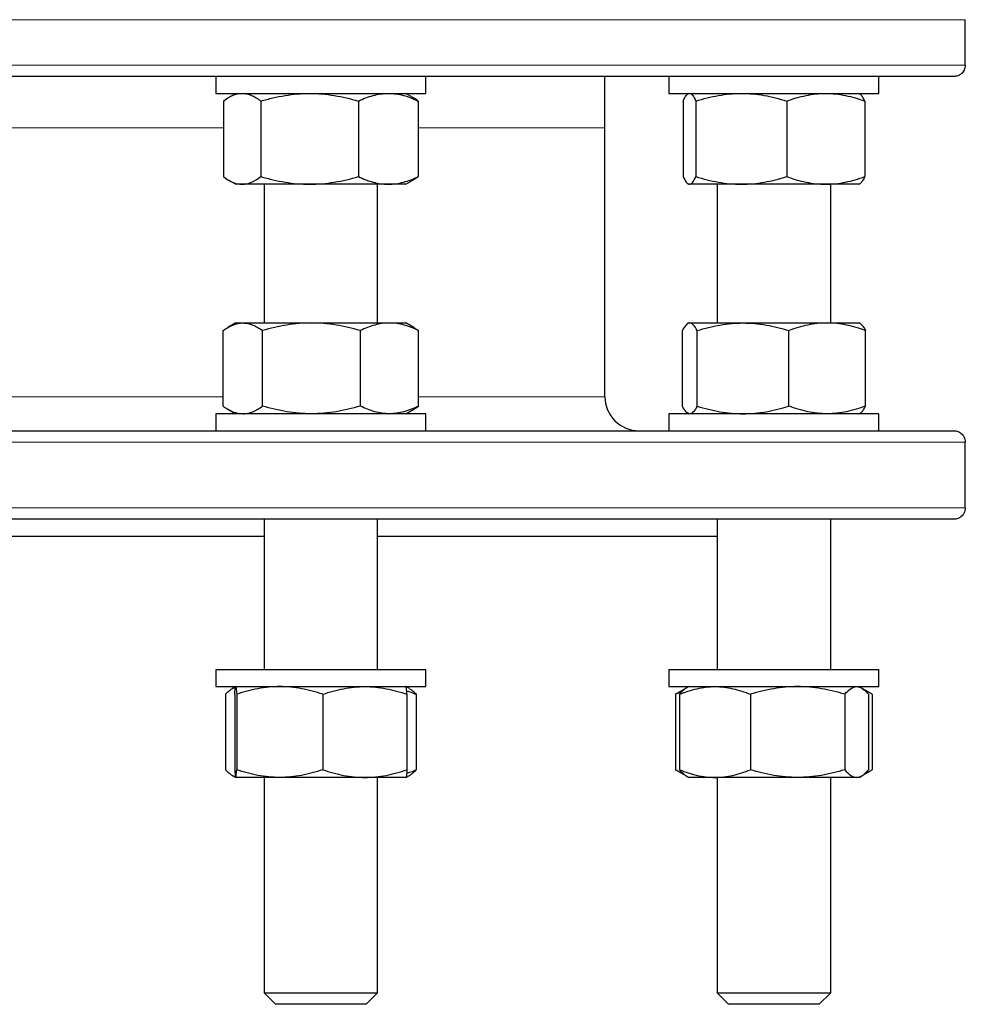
# Model space of a CAD drawing. Header units: millimetres. Extents: x 195 to 1027, y 66 to 856.
# Tile 2 of 7: x 374 to 540, y 66 to 239. Entities that reach past the tile are written whole.
import ezdxf

# ---------------------------------------------------------------- set-up
doc = ezdxf.new("R2010")
doc.units = ezdxf.units.MM

msp = doc.modelspace()

# ---------------------------------------------------------------- linework, layer by layer
at = {"color": 8, "linetype": 'Continuous', "lineweight": 18}
for p, q in [((540.42, 239.14), (200.46, 239.14)), ((200.46, 231.14), (540.42, 231.14)), ((409.72, 220.08), (370.44, 220.08)), ((476.94, 220.08), (444.06, 220.08)), ((331.12, 172.68), (409.67, 172.68)), ((444.1, 172.68), (476.94, 172.68)), ((540.42, 164.68), (200.46, 164.68)), ((200.46, 153.08), (540.42, 153.08))]:
    msp.add_line(p, q, dxfattribs=at)
at = {"color": 7, "linetype": 'Continuous', "lineweight": 25}
for p, q in [((540.42, 231.14), (540.42, 239.14)), ((538.44, 229.14), (202.44, 229.14)), ((408.39, 229.14), (408.39, 226.14)), ((445.39, 226.14), (445.39, 229.14)), ((476.94, 220.08), (476.94, 229.14)), ((488.21, 229.14), (488.21, 226.14)), ((525.21, 226.14), (525.21, 229.14)), ((408.39, 226.14), (445.39, 226.14)), ((411.89, 226.14), (410.66, 225.43)), ((443.12, 225.43), (441.89, 226.14)), ((488.21, 226.14), (525.21, 226.14)), ((491.71, 226.14), (491.58, 226.06)), ((521.85, 226.06), (521.71, 226.14)), ((521.85, 226.06), (521.85, 226.06)), ((409.72, 224.8), (409.72, 211.48)), ((416.33, 224.8), (416.33, 211.48)), ((433.5, 224.8), (433.5, 211.48)), ((444.06, 224.8), (444.06, 211.48)), ((490.7, 224.8), (490.72, 224.8)), ((490.7, 224.8), (490.7, 211.48)), ((490.72, 224.8), (490.72, 211.48)), ((492.96, 224.8), (492.96, 211.48)), ((508.96, 224.8), (508.96, 211.48)), ((522.71, 224.8), (522.71, 211.48)), ((522.72, 224.8), (522.72, 211.48)), ((476.94, 172.68), (476.94, 220.08)), ((410.66, 210.85), (411.89, 210.14)), ((413.02, 210.14), (411.89, 210.14)), ((424.91, 210.14), (413.02, 210.14)), ((416.89, 210.14), (416.89, 185.68)), ((438.78, 210.14), (424.91, 210.14)), ((436.89, 185.68), (436.89, 210.14)), ((441.89, 210.14), (438.78, 210.14)), ((441.89, 210.14), (443.12, 210.85)), ((490.7, 211.48), (490.72, 211.48)), ((491.58, 210.22), (491.71, 210.14)), ((491.84, 210.14), (491.71, 210.14)), ((500.96, 210.14), (491.84, 210.14)), ((496.71, 210.14), (496.71, 185.68)), ((515.83, 210.14), (500.96, 210.14)), ((521.71, 210.14), (515.83, 210.14)), ((516.71, 185.68), (516.71, 210.14)), ((521.71, 210.14), (521.85, 210.22)), ((521.85, 210.22), (521.85, 210.22)), ((409.67, 171.02), (409.67, 184.34)), ((411.89, 185.68), (410.51, 184.88)), ((411.89, 185.68), (413.15, 185.68)), ((413.15, 185.68), (425.24, 185.68)), ((416.63, 171.02), (416.63, 184.34)), ((425.24, 185.68), (438.98, 185.68)), ((433.85, 171.02), (433.85, 184.34)), ((438.98, 185.68), (441.89, 185.68)), ((443.27, 184.88), (441.89, 185.68)), ((444.1, 171.02), (444.1, 184.34)), ((490.58, 171.02), (490.58, 184.34)), ((491.71, 185.68), (491.54, 185.58)), ((491.71, 185.68), (491.89, 185.68)), ((491.89, 185.68), (501.27, 185.68)), ((493.2, 171.02), (493.2, 184.34)), ((501.27, 185.68), (516.09, 185.68)), ((509.34, 171.02), (509.34, 184.34)), ((516.09, 185.68), (521.71, 185.68)), ((521.89, 185.58), (521.71, 185.68)), ((522.85, 171.02), (522.85, 184.34)), ((410.51, 170.48), (411.89, 169.68)), ((441.89, 169.68), (443.27, 170.48)), ((408.39, 169.68), (408.39, 166.68)), ((442.79, 169.68), (408.39, 169.68)), ((445.39, 169.68), (442.79, 169.68)), ((445.39, 166.68), (445.39, 169.68)), ((488.21, 169.68), (488.21, 166.68)), ((525.21, 169.68), (488.21, 169.68)), ((491.54, 169.78), (491.71, 169.68)), ((521.71, 169.68), (521.89, 169.78)), ((525.21, 166.68), (525.21, 169.68)), ((202.44, 166.68), (538.44, 166.68)), ((540.42, 153.08), (540.42, 164.68)), ((538.44, 151.08), (202.44, 151.08)), ((416.89, 151.08), (416.89, 124.58)), ((436.89, 124.58), (436.89, 151.08)), ((496.71, 151.08), (496.71, 124.58)), ((516.71, 124.58), (516.71, 151.08)), ((324, 148.08), (416.89, 148.08)), ((436.89, 148.08), (496.71, 148.08)), ((408.39, 124.58), (408.39, 121.58)), ((408.39, 124.58), (445.39, 124.58)), ((445.39, 121.58), (445.39, 124.58)), ((488.21, 124.58), (488.21, 121.58)), ((488.21, 124.58), (493.12, 124.58)), ((493.12, 124.58), (525.21, 124.58)), ((525.21, 121.58), (525.21, 124.58)), ((408.39, 121.58), (445.39, 121.58)), ((411.89, 121.58), (411.27, 121.22)), ((442.51, 121.22), (441.89, 121.58)), ((488.21, 121.58), (493.12, 121.58)), ((491.71, 121.58), (491.26, 121.32)), ((493.12, 121.58), (525.21, 121.58)), ((522.17, 121.32), (521.71, 121.58)), ((410.07, 120.24), (410.07, 106.92)), ((411.72, 120.24), (411.72, 106.92)), ((412.07, 120.24), (412.07, 106.92)), ((427.24, 120.24), (427.24, 106.92)), ((442.06, 120.24), (442.06, 106.92)), ((443.71, 120.24), (443.71, 106.92)), ((489.59, 120.35), (489.4, 120.24)), ((489.4, 120.24), (489.4, 106.92)), ((491.26, 121.32), (489.59, 120.35)), ((490.08, 120.24), (490.08, 106.92)), ((502.57, 120.24), (502.57, 106.92)), ((519.21, 120.24), (519.21, 106.92)), ((523.84, 120.35), (522.28, 121.25)), ((523.35, 120.24), (523.35, 106.92)), ((524.03, 120.24), (524.03, 106.92)), ((411.27, 105.94), (411.89, 105.58)), ((441.89, 105.58), (442.51, 105.94)), ((489.59, 106.81), (489.4, 106.92)), ((489.59, 106.81), (491.26, 105.84)), ((522.28, 105.91), (523.84, 106.81)), ((419.65, 105.58), (411.89, 105.58)), ((416.89, 105.58), (416.89, 67.58)), ((434.65, 105.58), (419.65, 105.58)), ((441.88, 105.58), (434.65, 105.58)), ((436.89, 67.58), (436.89, 105.58)), ((491.26, 105.84), (491.71, 105.58)), ((496.32, 105.58), (491.71, 105.58)), ((510.89, 105.58), (496.32, 105.58)), ((496.71, 105.58), (496.71, 67.58)), ((521.28, 105.58), (510.89, 105.58)), ((516.71, 67.58), (516.71, 105.58)), ((521.71, 105.58), (521.28, 105.58)), ((521.71, 105.58), (522.17, 105.84)), ((416.89, 67.58), (418.89, 65.58)), ((416.89, 67.58), (436.89, 67.58)), ((434.89, 65.58), (436.89, 67.58)), ((496.71, 67.58), (498.71, 65.58)), ((496.71, 67.58), (516.71, 67.58)), ((514.71, 65.58), (516.71, 67.58)), ((434.89, 65.58), (418.89, 65.58)), ((514.71, 65.58), (498.71, 65.58))]:
    msp.add_line(p, q, dxfattribs=at)
msp.add_arc((482.94, 172.68), 6, 180, 270, dxfattribs=at)
for points, knots in [([(540.42, 231.14), (540.42, 230.98), (540.41, 230.82), (540.33, 230.52), (540.28, 230.38), (540.15, 230.12), (540.08, 230), (539.91, 229.79), (539.82, 229.69), (539.53, 229.45), (539.32, 229.33), (538.89, 229.18), (538.66, 229.14), (538.44, 229.14)], [0, 0, 0, 0, 0.125, 0.125, 0.25, 0.25, 0.375, 0.375, 0.5, 0.5, 0.75, 0.75, 1, 1, 1, 1]), ([(409.72, 224.8), (410.26, 225.21), (410.8, 225.55), (411.9, 226.01), (412.46, 226.14), (413.02, 226.14)], [0, 0, 0, 0, 0.5, 0.5, 1, 1, 1, 1]), ([(413.02, 226.14), (413.3, 226.14), (413.59, 226.11), (414.14, 225.99), (414.42, 225.9), (415.25, 225.55), (415.79, 225.21), (416.33, 224.8)], [0, 0, 0, 0, 0.25, 0.25, 0.5, 0.5, 1, 1, 1, 1]), ([(416.33, 224.8), (417.03, 225), (417.73, 225.19), (419.16, 225.52), (419.87, 225.66), (422.02, 226.01), (423.46, 226.14), (424.91, 226.14)], [0, 0, 0, 0, 0.25, 0.25, 0.5, 0.5, 1, 1, 1, 1]), ([(424.91, 226.14), (425.64, 226.14), (426.37, 226.11), (427.83, 225.99), (428.55, 225.89), (430.7, 225.54), (432.11, 225.2), (433.5, 224.8)], [0, 0, 0, 0, 0.25, 0.25, 0.5, 0.5, 1, 1, 1, 1]), ([(433.5, 224.8), (434.36, 225.21), (435.23, 225.55), (436.99, 226.01), (437.88, 226.14), (438.78, 226.14)], [0, 0, 0, 0, 0.5, 0.5, 1, 1, 1, 1]), ([(438.78, 226.14), (439.23, 226.14), (439.68, 226.11), (440.57, 225.99), (441.01, 225.9), (442.33, 225.55), (443.2, 225.21), (444.06, 224.8)], [0, 0, 0, 0, 0.25, 0.25, 0.5, 0.5, 1, 1, 1, 1]), ([(490.72, 224.8), (490.9, 225.21), (491.09, 225.55), (491.46, 226.01), (491.65, 226.14), (491.84, 226.14)], [0, 0, 0, 0, 0.5, 0.5, 1, 1, 1, 1]), ([(491.84, 226.14), (491.94, 226.14), (492.03, 226.11), (492.22, 225.99), (492.31, 225.9), (492.59, 225.55), (492.78, 225.21), (492.96, 224.8)], [0, 0, 0, 0, 0.25, 0.25, 0.5, 0.5, 1, 1, 1, 1]), ([(492.96, 224.8), (494.27, 225.21), (495.59, 225.55), (498.25, 226.01), (499.6, 226.14), (500.96, 226.14)], [0, 0, 0, 0, 0.5, 0.5, 1, 1, 1, 1]), ([(500.96, 226.14), (501.64, 226.14), (502.32, 226.11), (503.67, 225.99), (504.34, 225.9), (506.34, 225.55), (507.65, 225.21), (508.96, 224.8)], [0, 0, 0, 0, 0.25, 0.25, 0.5, 0.5, 1, 1, 1, 1]), ([(508.96, 224.8), (509.52, 225), (510.08, 225.19), (511.22, 225.52), (511.79, 225.66), (513.52, 226.01), (514.67, 226.14), (515.83, 226.14)], [0, 0, 0, 0, 0.25, 0.25, 0.5, 0.5, 1, 1, 1, 1]), ([(515.83, 226.14), (516.41, 226.14), (517, 226.11), (518.17, 225.99), (518.75, 225.89), (520.47, 225.54), (521.6, 225.2), (522.71, 224.8)], [0, 0, 0, 0, 0.25, 0.25, 0.5, 0.5, 1, 1, 1, 1]), ([(522.71, 224.8), (522.65, 224.93), (522.53, 225.19), (522.34, 225.52), (522.16, 225.78), (521.99, 225.97), (521.88, 226.03), (521.84, 226.06)], [0, 0, 0, 0, 0.212483, 0.425027, 0.63746, 0.853905, 1, 1, 1, 1]), ([(444.06, 224.8), (443.88, 224.93), (443.57, 225.16), (443.25, 225.35), (443.12, 225.43)], [0, 0, 0, 0, 0.570402, 1, 1, 1, 1]), ([(409.72, 211.48), (410.26, 211.07), (410.8, 210.73), (411.9, 210.27), (412.46, 210.14), (413.02, 210.14)], [0, 0, 0, 0, 0.5, 0.5, 1, 1, 1, 1]), ([(413.02, 210.14), (413.3, 210.14), (413.59, 210.17), (414.14, 210.29), (414.42, 210.39), (415.25, 210.74), (415.79, 211.07), (416.33, 211.48)], [0, 0, 0, 0, 0.25, 0.25, 0.5, 0.5, 1, 1, 1, 1]), ([(416.33, 211.48), (417.03, 211.28), (417.73, 211.09), (419.16, 210.76), (419.87, 210.62), (422.02, 210.27), (423.46, 210.14), (424.91, 210.14)], [0, 0, 0, 0, 0.25, 0.25, 0.5, 0.5, 1, 1, 1, 1]), ([(424.91, 210.14), (425.64, 210.14), (426.37, 210.17), (427.83, 210.3), (428.55, 210.39), (430.7, 210.74), (432.11, 211.08), (433.5, 211.48)], [0, 0, 0, 0, 0.25, 0.25, 0.5, 0.5, 1, 1, 1, 1]), ([(433.5, 211.48), (434.36, 211.07), (435.23, 210.73), (436.99, 210.27), (437.88, 210.14), (438.78, 210.14)], [0, 0, 0, 0, 0.5, 0.5, 1, 1, 1, 1]), ([(438.78, 210.14), (439.23, 210.14), (439.68, 210.17), (440.57, 210.29), (441.01, 210.39), (442.33, 210.74), (443.2, 211.07), (444.06, 211.48)], [0, 0, 0, 0, 0.25, 0.25, 0.5, 0.5, 1, 1, 1, 1]), ([(444.06, 211.48), (443.88, 211.35), (443.57, 211.12), (443.25, 210.93), (443.12, 210.86)], [0, 0, 0, 0, 0.5704022, 1, 1, 1, 1]), ([(490.72, 211.48), (490.9, 211.07), (491.09, 210.73), (491.46, 210.27), (491.65, 210.14), (491.84, 210.14)], [0, 0, 0, 0, 0.5, 0.5, 1, 1, 1, 1]), ([(491.84, 210.14), (491.94, 210.14), (492.03, 210.17), (492.22, 210.29), (492.31, 210.39), (492.59, 210.74), (492.78, 211.07), (492.96, 211.48)], [0, 0, 0, 0, 0.25, 0.25, 0.5, 0.5, 1, 1, 1, 1]), ([(492.96, 211.48), (494.27, 211.07), (495.59, 210.73), (498.25, 210.27), (499.6, 210.14), (500.96, 210.14)], [0, 0, 0, 0, 0.5, 0.5, 1, 1, 1, 1]), ([(500.96, 210.14), (501.64, 210.14), (502.32, 210.17), (503.67, 210.29), (504.34, 210.39), (506.34, 210.74), (507.65, 211.07), (508.96, 211.48)], [0, 0, 0, 0, 0.25, 0.25, 0.5, 0.5, 1, 1, 1, 1]), ([(508.96, 211.48), (509.52, 211.28), (510.08, 211.09), (511.22, 210.76), (511.79, 210.62), (513.52, 210.27), (514.67, 210.14), (515.83, 210.14)], [0, 0, 0, 0, 0.25, 0.25, 0.5, 0.5, 1, 1, 1, 1]), ([(515.83, 210.14), (516.41, 210.14), (517, 210.17), (518.17, 210.3), (518.75, 210.39), (520.47, 210.74), (521.6, 211.08), (522.71, 211.48)], [0, 0, 0, 0, 0.25, 0.25, 0.5, 0.5, 1, 1, 1, 1]), ([(522.71, 211.48), (522.65, 211.35), (522.53, 211.09), (522.34, 210.76), (522.16, 210.5), (521.99, 210.31), (521.88, 210.25), (521.84, 210.22)], [0, 0, 0, 0, 0.212483, 0.425027, 0.63746, 0.853905, 1, 1, 1, 1]), ([(409.67, 184.34), (409.96, 184.54), (410.24, 184.73), (410.82, 185.06), (411.11, 185.2), (411.98, 185.55), (412.57, 185.68), (413.15, 185.68)], [0, 0, 0, 0, 0.25, 0.25, 0.5, 0.5, 1, 1, 1, 1]), ([(413.15, 185.68), (413.45, 185.68), (413.74, 185.65), (414.34, 185.52), (414.63, 185.43), (415.5, 185.08), (416.07, 184.74), (416.63, 184.34)], [0, 0, 0, 0, 0.25, 0.25, 0.5, 0.5, 1, 1, 1, 1]), ([(425.24, 185.68), (424.51, 185.68), (423.78, 185.65), (422.33, 185.52), (421.61, 185.43), (419.46, 185.08), (418.04, 184.75), (416.63, 184.34)], [0, 0, 0, 0, 0.25, 0.25, 0.5, 0.5, 1, 1, 1, 1]), ([(433.85, 184.34), (432.44, 184.75), (431.02, 185.08), (428.16, 185.55), (426.71, 185.68), (425.24, 185.68)], [0, 0, 0, 0, 0.5, 0.5, 1, 1, 1, 1]), ([(438.98, 185.68), (438.54, 185.68), (438.11, 185.65), (437.24, 185.52), (436.81, 185.43), (435.53, 185.08), (434.69, 184.75), (433.85, 184.34)], [0, 0, 0, 0, 0.25, 0.25, 0.5, 0.5, 1, 1, 1, 1]), ([(444.1, 184.34), (443.27, 184.75), (442.42, 185.08), (440.71, 185.55), (439.85, 185.68), (438.98, 185.68)], [0, 0, 0, 0, 0.5, 0.5, 1, 1, 1, 1]), ([(443.27, 184.87), (443.34, 184.83), (443.62, 184.68), (443.9, 184.49), (444.1, 184.34)], [0, 0, 0, 0, 0.245669, 1, 1, 1, 1]), ([(491.89, 185.68), (491.78, 185.68), (491.66, 185.65), (491.44, 185.52), (491.33, 185.43), (491.01, 185.08), (490.79, 184.75), (490.58, 184.34)], [0, 0, 0, 0, 0.25, 0.25, 0.5, 0.5, 1, 1, 1, 1]), ([(493.2, 184.34), (492.98, 184.75), (492.77, 185.08), (492.33, 185.55), (492.11, 185.68), (491.89, 185.68)], [0, 0, 0, 0, 0.5, 0.5, 1, 1, 1, 1]), ([(493.2, 184.34), (493.85, 184.54), (494.52, 184.73), (495.86, 185.06), (496.53, 185.2), (498.55, 185.55), (499.9, 185.68), (501.27, 185.68)], [0, 0, 0, 0, 0.25, 0.25, 0.5, 0.5, 1, 1, 1, 1]), ([(501.27, 185.68), (501.95, 185.68), (502.63, 185.65), (504.01, 185.52), (504.69, 185.43), (506.71, 185.08), (508.03, 184.74), (509.34, 184.34)], [0, 0, 0, 0, 0.25, 0.25, 0.5, 0.5, 1, 1, 1, 1]), ([(516.09, 185.68), (515.52, 185.68), (514.94, 185.65), (513.8, 185.52), (513.24, 185.43), (511.55, 185.08), (510.44, 184.75), (509.34, 184.34)], [0, 0, 0, 0, 0.25, 0.25, 0.5, 0.5, 1, 1, 1, 1]), ([(522.85, 184.34), (521.75, 184.75), (520.63, 185.08), (518.38, 185.55), (517.25, 185.68), (516.09, 185.68)], [0, 0, 0, 0, 0.5, 0.5, 1, 1, 1, 1]), ([(521.89, 185.57), (521.94, 185.54), (522.06, 185.47), (522.25, 185.28), (522.45, 185.02), (522.65, 184.71), (522.79, 184.46), (522.85, 184.34)], [0, 0, 0, 0, 0.156708, 0.364678, 0.576406, 0.78823, 1, 1, 1, 1]), ([(409.67, 171.02), (409.96, 170.81), (410.24, 170.63), (410.82, 170.3), (411.11, 170.15), (411.98, 169.8), (412.57, 169.68), (413.15, 169.68)], [0, 0, 0, 0, 0.25, 0.25, 0.5, 0.5, 1, 1, 1, 1]), ([(413.15, 169.68), (413.45, 169.68), (413.74, 169.71), (414.34, 169.83), (414.63, 169.92), (415.5, 170.28), (416.07, 170.61), (416.63, 171.02)], [0, 0, 0, 0, 0.25, 0.25, 0.5, 0.5, 1, 1, 1, 1]), ([(425.24, 169.68), (424.51, 169.68), (423.78, 169.71), (422.33, 169.83), (421.61, 169.92), (419.46, 170.27), (418.04, 170.61), (416.63, 171.02)], [0, 0, 0, 0, 0.25, 0.25, 0.5, 0.5, 1, 1, 1, 1]), ([(433.85, 171.02), (432.44, 170.61), (431.02, 170.27), (428.16, 169.81), (426.71, 169.68), (425.24, 169.68)], [0, 0, 0, 0, 0.5, 0.5, 1, 1, 1, 1]), ([(438.98, 169.68), (438.54, 169.68), (438.11, 169.71), (437.24, 169.83), (436.81, 169.92), (435.53, 170.27), (434.69, 170.61), (433.85, 171.02)], [0, 0, 0, 0, 0.25, 0.25, 0.5, 0.5, 1, 1, 1, 1]), ([(444.1, 171.02), (443.27, 170.61), (442.42, 170.27), (440.71, 169.81), (439.85, 169.68), (438.98, 169.68)], [0, 0, 0, 0, 0.5, 0.5, 1, 1, 1, 1]), ([(443.27, 170.48), (443.34, 170.52), (443.62, 170.67), (443.9, 170.87), (444.1, 171.02)], [0, 0, 0, 0, 0.245669, 1, 1, 1, 1]), ([(491.89, 169.68), (491.78, 169.68), (491.66, 169.71), (491.44, 169.83), (491.33, 169.92), (491.01, 170.27), (490.79, 170.61), (490.58, 171.02)], [0, 0, 0, 0, 0.25, 0.25, 0.5, 0.5, 1, 1, 1, 1]), ([(493.2, 171.02), (492.98, 170.61), (492.77, 170.27), (492.33, 169.81), (492.11, 169.68), (491.89, 169.68)], [0, 0, 0, 0, 0.5, 0.5, 1, 1, 1, 1]), ([(493.2, 171.02), (493.85, 170.81), (494.52, 170.63), (495.86, 170.3), (496.53, 170.15), (498.55, 169.8), (499.9, 169.68), (501.27, 169.68)], [0, 0, 0, 0, 0.25, 0.25, 0.5, 0.5, 1, 1, 1, 1]), ([(501.27, 169.68), (501.95, 169.68), (502.63, 169.71), (504.01, 169.83), (504.69, 169.92), (506.71, 170.28), (508.03, 170.61), (509.34, 171.02)], [0, 0, 0, 0, 0.25, 0.25, 0.5, 0.5, 1, 1, 1, 1]), ([(516.09, 169.68), (515.52, 169.68), (514.94, 169.71), (513.8, 169.83), (513.24, 169.92), (511.55, 170.27), (510.44, 170.61), (509.34, 171.02)], [0, 0, 0, 0, 0.25, 0.25, 0.5, 0.5, 1, 1, 1, 1]), ([(522.85, 171.02), (521.75, 170.61), (520.63, 170.27), (518.38, 169.81), (517.25, 169.68), (516.09, 169.68)], [0, 0, 0, 0, 0.5, 0.5, 1, 1, 1, 1]), ([(521.89, 169.79), (521.94, 169.82), (522.06, 169.89), (522.25, 170.08), (522.45, 170.34), (522.65, 170.65), (522.79, 170.89), (522.85, 171.02)], [0, 0, 0, 0, 0.156708, 0.364678, 0.576406, 0.78823, 1, 1, 1, 1]), ([(538.44, 166.68), (538.55, 166.68), (538.66, 166.67), (538.89, 166.63), (539, 166.6), (539.21, 166.53), (539.32, 166.48), (539.53, 166.36), (539.63, 166.29), (539.82, 166.12), (539.91, 166.03), (540.08, 165.82), (540.15, 165.7), (540.28, 165.44), (540.33, 165.3), (540.4, 165), (540.42, 164.84), (540.42, 164.68)], [0, 0, 0, 0, 0.125, 0.125, 0.25, 0.25, 0.375, 0.375, 0.5, 0.5, 0.625, 0.625, 0.75, 0.75, 0.875, 0.875, 1, 1, 1, 1]), ([(540.42, 153.08), (540.42, 152.92), (540.41, 152.76), (540.33, 152.46), (540.28, 152.32), (540.15, 152.06), (540.08, 151.94), (539.91, 151.73), (539.82, 151.63), (539.53, 151.39), (539.32, 151.27), (538.89, 151.11), (538.66, 151.08), (538.44, 151.08)], [0, 0, 0, 0, 0.125, 0.125, 0.25, 0.25, 0.375, 0.375, 0.5, 0.5, 0.75, 0.75, 1, 1, 1, 1]), ([(411.72, 120.24), (411.75, 120.65), (411.77, 120.98), (411.83, 121.45), (411.86, 121.58), (411.89, 121.58)], [0, 0, 0, 0, 0.5, 0.5, 1, 1, 1, 1]), ([(411.89, 121.58), (411.91, 121.58), (411.92, 121.55), (411.95, 121.42), (411.96, 121.33), (412.01, 120.98), (412.04, 120.65), (412.07, 120.24)], [0, 0, 0, 0, 0.25, 0.25, 0.5, 0.5, 1, 1, 1, 1]), ([(419.65, 121.58), (419.01, 121.58), (418.37, 121.55), (417.08, 121.42), (416.43, 121.33), (414.53, 120.98), (413.29, 120.64), (412.07, 120.24)], [0, 0, 0, 0, 0.25, 0.25, 0.5, 0.5, 1, 1, 1, 1]), ([(427.24, 120.24), (426.62, 120.44), (426, 120.63), (424.74, 120.96), (424.11, 121.1), (422.21, 121.45), (420.93, 121.58), (419.65, 121.58)], [0, 0, 0, 0, 0.25, 0.25, 0.5, 0.5, 1, 1, 1, 1]), ([(427.24, 120.24), (428.45, 120.65), (429.67, 120.98), (432.14, 121.45), (433.38, 121.58), (434.65, 121.58)], [0, 0, 0, 0, 0.5, 0.5, 1, 1, 1, 1]), ([(434.65, 121.58), (435.28, 121.58), (435.91, 121.55), (437.16, 121.42), (437.78, 121.33), (439.63, 120.98), (440.85, 120.65), (442.06, 120.24)], [0, 0, 0, 0, 0.25, 0.25, 0.5, 0.5, 1, 1, 1, 1]), ([(442.06, 120.24), (442.03, 120.65), (442, 120.98), (441.94, 121.45), (441.91, 121.58), (441.88, 121.58)], [0, 0, 0, 0, 0.5, 0.5, 1, 1, 1, 1]), ([(490.08, 120.24), (491.1, 120.65), (492.13, 120.98), (494.21, 121.45), (495.26, 121.58), (496.32, 121.58)], [0, 0, 0, 0, 0.5, 0.5, 1, 1, 1, 1]), ([(496.32, 121.58), (496.85, 121.58), (497.39, 121.55), (498.44, 121.42), (498.96, 121.33), (500.52, 120.98), (501.55, 120.65), (502.57, 120.24)], [0, 0, 0, 0, 0.25, 0.25, 0.5, 0.5, 1, 1, 1, 1]), ([(510.89, 121.58), (510.18, 121.58), (509.48, 121.55), (508.06, 121.42), (507.36, 121.33), (505.28, 120.98), (503.91, 120.64), (502.57, 120.24)], [0, 0, 0, 0, 0.25, 0.25, 0.5, 0.5, 1, 1, 1, 1]), ([(519.21, 120.24), (518.53, 120.44), (517.85, 120.63), (516.47, 120.96), (515.77, 121.1), (513.69, 121.45), (512.29, 121.58), (510.89, 121.58)], [0, 0, 0, 0, 0.25, 0.25, 0.5, 0.5, 1, 1, 1, 1]), ([(519.21, 120.24), (519.54, 120.65), (519.89, 120.98), (520.58, 121.45), (520.93, 121.58), (521.28, 121.58)], [0, 0, 0, 0, 0.5, 0.5, 1, 1, 1, 1]), ([(521.28, 121.58), (521.45, 121.58), (521.63, 121.55), (521.98, 121.42), (522.15, 121.33), (522.67, 120.98), (523.01, 120.65), (523.35, 120.24)], [0, 0, 0, 0, 0.25, 0.25, 0.5, 0.5, 1, 1, 1, 1]), ([(410.07, 120.24), (410.17, 120.34), (410.37, 120.54), (410.72, 120.85), (411.12, 121.14), (411.51, 121.37), (411.75, 121.44), (411.84, 121.47)], [0, 0, 0, 0, 0.173741, 0.347615, 0.597093, 0.846545, 1, 1, 1, 1]), ([(442.01, 120.86), (442.27, 120.78), (442.84, 120.59), (443.4, 120.36), (443.71, 120.24)], [0, 0, 0, 0, 0.455609, 1, 1, 1, 1]), ([(442.5, 121.21), (442.61, 121.15), (442.87, 121), (443.27, 120.67), (443.56, 120.38), (443.71, 120.24)], [0, 0, 0, 0, 0.2701, 0.635034, 1, 1, 1, 1]), ([(489.4, 120.24), (489.64, 120.37), (490.06, 120.6), (490.48, 120.78), (490.66, 120.86)], [0, 0, 0, 0, 0.576768, 1, 1, 1, 1]), ([(491.27, 121.31), (491.19, 121.27), (491.01, 121.16), (490.72, 120.92), (490.39, 120.61), (490.18, 120.36), (490.08, 120.24)], [0, 0, 0, 0, 0.188294, 0.458804, 0.729436, 1, 1, 1, 1]), ([(524.03, 120.24), (523.86, 120.34), (523.51, 120.54), (523.06, 120.77), (522.79, 120.89), (522.7, 120.92)], [0, 0, 0, 0, 0.397258, 0.794818, 1, 1, 1, 1]), ([(410.07, 106.92), (410.17, 106.82), (410.37, 106.61), (410.72, 106.31), (411.12, 106.01), (411.51, 105.79), (411.75, 105.72), (411.84, 105.69)], [0, 0, 0, 0, 0.1737413, 0.3476146, 0.5970929, 0.8465451, 1, 1, 1, 1]), ([(411.72, 106.92), (411.75, 106.51), (411.77, 106.17), (411.83, 105.71), (411.86, 105.58), (411.89, 105.58)], [0, 0, 0, 0, 0.5, 0.5, 1, 1, 1, 1]), ([(411.89, 105.58), (411.91, 105.58), (411.92, 105.61), (411.95, 105.73), (411.96, 105.82), (412.01, 106.17), (412.04, 106.51), (412.07, 106.92)], [0, 0, 0, 0, 0.25, 0.25, 0.5, 0.5, 1, 1, 1, 1]), ([(419.65, 105.58), (419.01, 105.58), (418.37, 105.61), (417.08, 105.73), (416.43, 105.82), (414.53, 106.18), (413.29, 106.51), (412.07, 106.92)], [0, 0, 0, 0, 0.25, 0.25, 0.5, 0.5, 1, 1, 1, 1]), ([(427.24, 106.92), (426.62, 106.71), (426, 106.53), (424.74, 106.2), (424.11, 106.05), (422.21, 105.7), (420.93, 105.58), (419.65, 105.58)], [0, 0, 0, 0, 0.25, 0.25, 0.5, 0.5, 1, 1, 1, 1]), ([(427.24, 106.92), (428.45, 106.51), (429.67, 106.17), (432.14, 105.71), (433.38, 105.58), (434.65, 105.58)], [0, 0, 0, 0, 0.5, 0.5, 1, 1, 1, 1]), ([(434.65, 105.58), (435.28, 105.58), (435.91, 105.61), (437.16, 105.73), (437.78, 105.82), (439.63, 106.17), (440.85, 106.51), (442.06, 106.92)], [0, 0, 0, 0, 0.25, 0.25, 0.5, 0.5, 1, 1, 1, 1]), ([(442.06, 106.92), (442.03, 106.51), (442, 106.17), (441.94, 105.71), (441.91, 105.58), (441.88, 105.58)], [0, 0, 0, 0, 0.5, 0.5, 1, 1, 1, 1]), ([(442.01, 106.3), (442.27, 106.38), (442.84, 106.57), (443.4, 106.79), (443.71, 106.92)], [0, 0, 0, 0, 0.455609, 1, 1, 1, 1]), ([(442.5, 105.94), (442.61, 106.01), (442.87, 106.16), (443.27, 106.49), (443.56, 106.77), (443.71, 106.92)], [0, 0, 0, 0, 0.2701001, 0.6350338, 1, 1, 1, 1]), ([(489.4, 106.92), (489.64, 106.79), (490.06, 106.56), (490.48, 106.38), (490.66, 106.3)], [0, 0, 0, 0, 0.576768, 1, 1, 1, 1]), ([(490.08, 106.92), (491.1, 106.51), (492.13, 106.17), (494.21, 105.71), (495.26, 105.58), (496.32, 105.58)], [0, 0, 0, 0, 0.5, 0.5, 1, 1, 1, 1]), ([(491.27, 105.84), (491.19, 105.89), (491.01, 106), (490.72, 106.24), (490.39, 106.55), (490.18, 106.79), (490.08, 106.92)], [0, 0, 0, 0, 0.188294, 0.458804, 0.729436, 1, 1, 1, 1]), ([(496.32, 105.58), (496.85, 105.58), (497.39, 105.61), (498.44, 105.73), (498.96, 105.82), (500.52, 106.17), (501.55, 106.51), (502.57, 106.92)], [0, 0, 0, 0, 0.25, 0.25, 0.5, 0.5, 1, 1, 1, 1]), ([(510.89, 105.58), (510.18, 105.58), (509.48, 105.61), (508.06, 105.73), (507.36, 105.82), (505.28, 106.18), (503.91, 106.51), (502.57, 106.92)], [0, 0, 0, 0, 0.25, 0.25, 0.5, 0.5, 1, 1, 1, 1]), ([(519.21, 106.92), (518.53, 106.71), (517.85, 106.53), (516.47, 106.2), (515.77, 106.05), (513.69, 105.7), (512.29, 105.58), (510.89, 105.58)], [0, 0, 0, 0, 0.25, 0.25, 0.5, 0.5, 1, 1, 1, 1]), ([(519.21, 106.92), (519.54, 106.51), (519.89, 106.17), (520.58, 105.71), (520.93, 105.58), (521.28, 105.58)], [0, 0, 0, 0, 0.5, 0.5, 1, 1, 1, 1]), ([(521.28, 105.58), (521.45, 105.58), (521.63, 105.61), (521.98, 105.73), (522.15, 105.82), (522.67, 106.17), (523.01, 106.51), (523.35, 106.92)], [0, 0, 0, 0, 0.25, 0.25, 0.5, 0.5, 1, 1, 1, 1]), ([(524.03, 106.92), (523.86, 106.82), (523.51, 106.61), (523.06, 106.38), (522.79, 106.27), (522.7, 106.23)], [0, 0, 0, 0, 0.397258, 0.794818, 1, 1, 1, 1])]:
    msp.add_open_spline(points, degree=3, knots=knots, dxfattribs=at)

doc.saveas('drawing.dxf')
